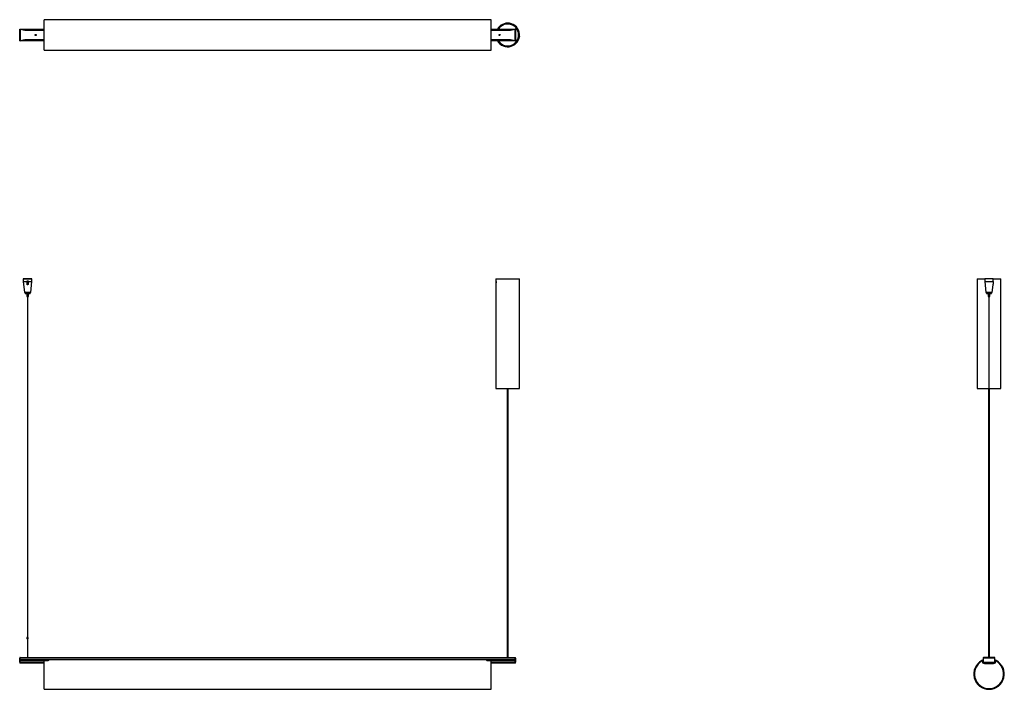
# Model space of a CAD drawing. Header units: millimetres. Extents: x 1646 to 3934, y 3960 to 5516.
import ezdxf

# ---------------------------------------------------------------- set-up
doc = ezdxf.new("R2010")
doc.units = ezdxf.units.MM
doc.header["$LTSCALE"] = 20

msp = doc.modelspace()

# ---------------------------------------------------------------- linework, layer by layer
at = {"color": 7, "linetype": 'Continuous', "lineweight": 25}
for p, q in [((2741.5, 5515.9), (1702.5, 5515.9)), ((1702.5, 5444.9), (1702.5, 5515.9)), ((2741.5, 5444.9), (2741.5, 5515.9)), ((1645.8, 5466.9), (1645.8, 5493.9)), ((1645.8, 5493.9), (1645.8, 5493.9)), ((1645.8, 5493.9), (1647, 5493.9)), ((1646.6, 5492.9), (1647, 5492.9)), ((1647, 5493.9), (1702.5, 5493.9)), ((1647, 5492.9), (1647, 5493.9)), ((1658, 5490.8), (1647, 5492.9)), ((1702.5, 5492.9), (1647, 5492.9)), ((1647.8, 5468.1), (1647.8, 5492.8)), ((2741.5, 5493.9), (2797, 5493.9)), ((2797, 5492.9), (2741.5, 5492.9)), ((2760.5, 5497), (2760.6, 5497.2)), ((2762.8, 5499.3), (2762.8, 5499.3)), ((2762.9, 5499.3), (2762.8, 5499.3)), ((2797, 5492.9), (2786, 5490.8)), ((2796.2, 5492.8), (2796.2, 5468.1)), ((2798.1, 5493.9), (2796.9, 5493.9)), ((2797, 5493.9), (2797, 5492.9)), ((2797.3, 5492.9), (2797, 5492.9)), ((2798.1, 5493.9), (2798.2, 5493.9)), ((2798.2, 5493.9), (2798.2, 5466.9)), ((2801.5, 5493.6), (2801.4, 5493.6)), ((2801.5, 5493.5), (2801.5, 5493.6)), ((2802.2, 5492.3), (2802.3, 5492.3)), ((1647, 5467.9), (1658, 5470)), ((1702.5, 5490.8), (1658, 5490.8)), ((1658, 5470), (1702.5, 5470)), ((1682.2, 5480.8), (1682.9, 5481.3)), ((1682.2, 5480.8), (1682.2, 5480)), ((1683, 5479.6), (1682.2, 5480)), ((1682.9, 5481.3), (1683.7, 5480.9)), ((1683, 5479.6), (1683.7, 5480)), ((1683.7, 5480), (1683.7, 5480.9)), ((2786, 5490.8), (2741.5, 5490.8)), ((2741.5, 5470), (2786, 5470)), ((2760.2, 5480.8), (2760.9, 5481.3)), ((2760.2, 5480.8), (2760.2, 5480)), ((2761, 5479.6), (2760.2, 5480)), ((2760.9, 5481.3), (2761.7, 5480.9)), ((2761, 5479.6), (2761.7, 5480)), ((2761.7, 5480), (2761.7, 5480.9)), ((2786, 5470), (2797, 5467.9)), ((2803.1, 5490.7), (2803, 5490.5)), ((2804.5, 5474.7), (2804.6, 5474.7)), ((2805.2, 5478.7), (2805, 5478.7)), ((2807.2, 5478), (2806.7, 5474.8)), ((2806.7, 5474.7), (2806.7, 5474.8)), ((2807.2, 5478), (2807.2, 5478.1)), ((1645.8, 5466.9), (1645.8, 5466.9)), ((1645.8, 5466.9), (1647, 5466.9)), ((1646.6, 5467.9), (1647, 5467.9)), ((1647, 5466.9), (1647, 5467.9)), ((1647, 5467.9), (1702.5, 5467.9)), ((1702.5, 5466.9), (1647, 5466.9)), ((2741.5, 5467.9), (2797, 5467.9)), ((2797, 5466.9), (2741.5, 5466.9)), ((2798.1, 5466.9), (2796.9, 5466.9)), ((2797, 5467.9), (2797, 5466.9)), ((2797.3, 5467.9), (2797, 5467.9)), ((2798.2, 5466.9), (2798.1, 5466.9)), ((2799.1, 5464.1), (2799.1, 5463.8)), ((1702.5, 5444.9), (2741.5, 5444.9)), ((1654.5, 4913.9), (1654.2, 4913.6)), ((1654.2, 4913.6), (1654.2, 4907.4)), ((1674.2, 4913.6), (1654.2, 4913.6)), ((1654.2, 4907.4), (1656.6, 4882.3)), ((1654.2, 4907.4), (1662.7, 4907.4)), ((1654.5, 4913.9), (1673.9, 4913.9)), ((1662.7, 4907.2), (1662.7, 4907.4)), ((1662.7, 4907.2), (1662.7, 4901.4)), ((1663.6, 4903.7), (1663.6, 4900.1)), ((1664.2, 4909.4), (1664.2, 4903.9)), ((1664.8, 4900.1), (1664.8, 4903.7)), ((1665.6, 4907.4), (1674.2, 4907.4)), ((1665.6, 4907.4), (1665.7, 4907.2)), ((1665.7, 4907.2), (1665.7, 4901.4)), ((1671.7, 4882.3), (1674.2, 4907.4)), ((1674.2, 4913.6), (1673.9, 4913.9)), ((1674.2, 4907.4), (1674.2, 4913.6)), ((2752.3, 4913.6), (2752.3, 4658.6)), ((2752.3, 4913.6), (2783.8, 4913.6)), ((2752.6, 4907.2), (2752.4, 4906.6)), ((2752.4, 4906.6), (2752.4, 4905.5)), ((2752.7, 4906.6), (2752.4, 4906.6)), ((2752.6, 4904.9), (2752.4, 4905.5)), ((2752.7, 4905.5), (2752.4, 4905.5)), ((2752.5, 4907.6), (2752.5, 4907.6)), ((2752.5, 4904.5), (2752.5, 4904.5)), ((2752.6, 4907.2), (2752.7, 4906.6)), ((2752.7, 4905.4), (2752.6, 4904.9)), ((2752.7, 4905.4), (2752.7, 4906.6)), ((2783.8, 4913.6), (2807.3, 4913.6)), ((2807.3, 4658.6), (2807.3, 4913.6)), ((3870.9, 4913.6), (3870.9, 4658.6)), ((3870.9, 4913.6), (3888.4, 4913.6)), ((3888.4, 4913.6), (3888.4, 4907.4)), ((3898.4, 4913.6), (3888.4, 4913.6)), ((3888.4, 4907.4), (3890.9, 4882.3)), ((3888.4, 4907.4), (3908.3, 4907.4)), ((3908.4, 4913.6), (3898.4, 4913.6)), ((3906, 4882.3), (3907.7, 4899.9)), ((3908.3, 4907.2), (3907.7, 4901.4)), ((3908.3, 4907.2), (3908.3, 4907.4)), ((3908.4, 4909.4), (3908.4, 4913.6)), ((3908.4, 4913.6), (3925.9, 4913.6)), ((3925.9, 4658.6), (3925.9, 4913.6)), ((1656.6, 4882.3), (1657, 4881.9)), ((1656.6, 4882.3), (1671.7, 4882.3)), ((1671.4, 4881.9), (1657, 4881.9)), ((1658.2, 4881.9), (1658.2, 4879.9)), ((1658.2, 4879.9), (1670.2, 4879.9)), ((1662.2, 4879.9), (1662.2, 4872.9)), ((1666.1, 4872.9), (1666.1, 4879.9)), ((1670.2, 4879.9), (1670.2, 4881.9)), ((1671.4, 4881.9), (1671.7, 4882.3)), ((3890.9, 4882.3), (3891.2, 4881.9)), ((3890.9, 4882.3), (3906, 4882.3)), ((3898.4, 4881.9), (3891.2, 4881.9)), ((3892.4, 4881.9), (3892.4, 4879.9)), ((3892.4, 4879.9), (3898.4, 4879.9)), ((3896.5, 4879.9), (3896.5, 4872.9)), ((3905.6, 4881.9), (3898.4, 4881.9)), ((3898.4, 4879.9), (3904.4, 4879.9)), ((3900.4, 4872.9), (3900.4, 4879.9)), ((3904.4, 4879.9), (3904.4, 4881.9)), ((3905.6, 4881.9), (3906, 4882.3)), ((1662.2, 4872.9), (1666.1, 4872.9)), ((1663.6, 4872.9), (1663.6, 4079.9)), ((1663.6, 4872.9), (1663.6, 4079.9)), ((1664.8, 4079.9), (1664.8, 4872.9)), ((1664.8, 4079.9), (1664.8, 4872.9)), ((3896.5, 4872.9), (3898.4, 4872.9)), ((3897.8, 4872.9), (3897.8, 4079.9)), ((3897.8, 4872.9), (3897.8, 4079.9)), ((3898.4, 4872.9), (3900.4, 4872.9)), ((3899, 4079.9), (3899, 4872.9)), ((3899, 4079.9), (3899, 4872.9)), ((2752.3, 4658.6), (2783.8, 4658.6)), ((2778.4, 4658.6), (2778.4, 4034)), ((2781.2, 4034), (2781.2, 4658.6)), ((2783.8, 4658.6), (2807.3, 4658.6)), ((3870.9, 4658.6), (3897.8, 4658.6)), ((3897, 4658.6), (3897, 4079.9)), ((3899, 4658.6), (3925.9, 4658.6)), ((3899.8, 4079.9), (3899.8, 4658.6)), ((1662.7, 4079.9), (1662.7, 4076.9)), ((1665.7, 4079.9), (1662.7, 4079.9)), ((1665.7, 4076.9), (1662.7, 4076.9)), ((1663.6, 4076.9), (1663.6, 4034)), ((1664.8, 4034), (1664.8, 4076.9)), ((1665.7, 4076.9), (1665.7, 4079.9)), ((3896.9, 4079.9), (3896.9, 4076.9)), ((3899.9, 4079.9), (3896.9, 4079.9)), ((3899.9, 4076.9), (3896.9, 4076.9)), ((3897, 4076.9), (3897, 4034)), ((3897.8, 4076.9), (3897.8, 4034)), ((3899, 4034), (3899, 4076.9)), ((3899.8, 4034), (3899.8, 4076.9)), ((3899.9, 4076.9), (3899.9, 4079.9)), ((1645.8, 4032.3), (1647, 4032.2)), ((1647, 4032), (1645.8, 4032)), ((1645.8, 4022.9), (1645.8, 4032)), ((1647, 4033.9), (1646.6, 4033.7)), ((1646.6, 4033.7), (1647, 4033.2)), ((1647, 4034), (2797, 4034)), ((1647, 4033), (1647, 4034)), ((2797, 4033), (1647, 4033)), ((1647, 4029.3), (1647, 4033)), ((1647, 4022.9), (1647, 4032)), ((1647, 4029.3), (2797, 4029.3)), ((2797, 4029.2), (1647, 4029.2)), ((1647, 4029), (2797, 4029)), ((1647, 4028.8), (2797, 4028.8)), ((1711.8, 4027.6), (1647, 4027.6)), ((1647, 4027.5), (1711.8, 4027.5)), ((1713, 4028.1), (1711.8, 4028.1)), ((1711.8, 4026.9), (1711.8, 4028.1)), ((1713, 4028.1), (1713, 4026.9)), ((1713.3, 4027.6), (1713, 4027.6)), ((1713, 4027.5), (1713.3, 4027.5)), ((1713.5, 4028.8), (1713.5, 4028)), ((2730.5, 4028), (2730.5, 4028.8)), ((2731, 4027.6), (2730.6, 4027.6)), ((2730.6, 4027.5), (2731, 4027.5)), ((2732.2, 4028.1), (2731, 4028.1)), ((2731, 4026.9), (2731, 4028.1)), ((2732.2, 4028.1), (2732.2, 4026.9)), ((2797, 4027.6), (2732.2, 4027.6)), ((2732.2, 4027.5), (2797, 4027.5)), ((2798.1, 4032.3), (2796.9, 4032.2)), ((2797, 4034), (2797, 4033)), ((2797.3, 4033.7), (2797, 4033.9)), ((2797.3, 4033.7), (2797, 4033.2)), ((2797, 4029.3), (2797, 4033)), ((2797, 4032), (2798.2, 4032)), ((2797, 4032), (2797, 4022.9)), ((2798.2, 4032), (2798.2, 4022.9)), ((3884, 4027.8), (3884.4, 4028)), ((3884.4, 4027.5), (3884.3, 4027.5)), ((3884.4, 4028), (3884.4, 4027.5)), ((3884.9, 4033), (3884.9, 4032.3)), ((3884.9, 4032), (3884.9, 4032.3)), ((3911.9, 4032), (3884.9, 4032)), ((3884.9, 4032), (3884.9, 4022.9)), ((3885.9, 4033.5), (3885.9, 4034)), ((3886.1, 4034), (3885.9, 4034)), ((3910.8, 4034), (3886.1, 4034)), ((3910.9, 4034), (3910.8, 4034)), ((3910.9, 4033.5), (3910.9, 4034)), ((3911.9, 4032.3), (3911.9, 4033)), ((3911.9, 4032.3), (3911.9, 4032)), ((3911.9, 4022.9), (3911.9, 4032)), ((3912.4, 4027.5), (3912.4, 4028)), ((3912.4, 4028), (3912.8, 4027.8)), ((1647, 4022.9), (1645.8, 4022.9)), ((1645.8, 4022.6), (1647, 4022.8)), ((1646.6, 4021.3), (1647, 4021.8)), ((1646.6, 4021.3), (1647, 4021.1)), ((1647, 4027.1), (1711.8, 4027.1)), ((1711.8, 4026.8), (1647, 4026.8)), ((1647, 4026), (1702.5, 4026)), ((1647, 4021.8), (1647, 4025.8)), ((1702.5, 4025.8), (1647, 4025.8)), ((1647, 4020.8), (1647, 4021.8)), ((1647, 4021.8), (1702.5, 4021.8)), ((1702.5, 4020.8), (1647, 4020.8)), ((1702.5, 4026.5), (1710.5, 4026.5)), ((1702.5, 3959.9), (1702.5, 4026.5)), ((1713, 4026.9), (1711.8, 4026.9)), ((1711.8, 4026.7), (1711.8, 4026.9)), ((1713, 4026.9), (1713, 4026.8)), ((2731, 4026.9), (2732.2, 4026.9)), ((2731, 4026.8), (2731, 4026.9)), ((2732.2, 4027.1), (2797, 4027.1)), ((2732.2, 4026.9), (2732.2, 4026.7)), ((2797, 4026.8), (2732.2, 4026.8)), ((2741.5, 4026.5), (2733.5, 4026.5)), ((2741.5, 3959.9), (2741.5, 4026.5)), ((2741.5, 4026), (2797, 4026)), ((2797, 4025.8), (2741.5, 4025.8)), ((2741.5, 4021.8), (2797, 4021.8)), ((2797, 4020.8), (2741.5, 4020.8)), ((2798.1, 4022.6), (2796.9, 4022.8)), ((2797, 4021.8), (2797, 4025.8)), ((2797, 4022.9), (2798.2, 4022.9)), ((2797.3, 4021.3), (2797, 4021.8)), ((2797, 4021.8), (2797, 4020.8)), ((2797, 4021.1), (2797.3, 4021.3)), ((3881.4, 4026.5), (3881.4, 4026.1)), ((3881.4, 4025.7), (3881.4, 4025.5)), ((3881.9, 4026.9), (3881.9, 4025.3)), ((3884.4, 4020.9), (3884.4, 4026.9)), ((3885.6, 4020.9), (3884.4, 4020.9)), ((3884.9, 4022.9), (3911.9, 4022.9)), ((3884.9, 4022.6), (3884.9, 4022.9)), ((3884.9, 4022.6), (3884.9, 4021.8)), ((3885.9, 4021.4), (3885.9, 4020.8)), ((3885.9, 4020.8), (3888, 4020.8)), ((3886.1, 4020.9), (3910.8, 4020.9)), ((3886.4, 4019.7), (3886.4, 4020.8)), ((3888, 4019.7), (3886.4, 4019.7)), ((3888, 4020.9), (3888, 4020.8)), ((3888, 4020.1), (3888, 4020.8)), ((3888, 4020.1), (3908.8, 4020.1)), ((3888, 4019.7), (3888, 4020.1)), ((3908.8, 4020.9), (3908.8, 4020.8)), ((3908.8, 4020.8), (3908.8, 4020.1)), ((3908.8, 4020.8), (3910.9, 4020.8)), ((3908.8, 4020.1), (3908.8, 4019.7)), ((3910.4, 4019.7), (3908.8, 4019.7)), ((3910.4, 4020.8), (3910.4, 4019.7)), ((3910.9, 4021.4), (3910.9, 4020.8)), ((3912.4, 4020.9), (3911.2, 4020.9)), ((3911.9, 4022.9), (3911.9, 4022.6)), ((3911.9, 4021.8), (3911.9, 4022.6)), ((3912.4, 4026.9), (3912.4, 4020.9)), ((3914.9, 4025.3), (3914.9, 4026.9)), ((3915.4, 4026.5), (3915.4, 4026.1)), ((3915.4, 4025.7), (3915.4, 4025.5)), ((1702.5, 3959.9), (2741.5, 3959.9))]:
    msp.add_line(p, q, dxfattribs=at)
at = {"color": 7, "linetype": 'Continuous', "lineweight": 25, "flags": 128}
for points in [[(2752.8, 4906.8), (2752.7, 4907.3), (2752.6, 4907.6), (2752.5, 4907.6), (2752.4, 4907.5), (2752.4, 4907.1), (2752.3, 4906.5), (2752.3, 4905.9), (2752.3, 4905.3), (2752.4, 4904.8), (2752.5, 4904.5), (2752.6, 4904.4), (2752.7, 4904.6), (2752.7, 4905), (2752.8, 4905.6), (2752.8, 4906.2), (2752.8, 4906.8)], [(2752.4, 4907.2), (2752.4, 4907.3), (2752.5, 4907.6), (2752.5, 4907.7), (2752.6, 4907.7), (2752.7, 4907.5), (2752.8, 4907.1), (2752.8, 4906.6), (2752.9, 4906), (2752.8, 4905.5), (2752.8, 4905), (2752.7, 4904.6), (2752.6, 4904.4), (2752.6, 4904.3), (2752.6, 4904.3)], [(3884.4, 4028), (3884.8, 4028.1), (3884.9, 4028.2)], [(3884.4, 4027.5), (3884.8, 4027.7), (3884.9, 4027.8)], [(3911.9, 4028.2), (3912, 4028.1), (3912.4, 4028)], [(3911.9, 4027.8), (3912, 4027.7), (3912.4, 4027.5)]]:
    msp.add_lwpolyline(points, dxfattribs=at)
at = {"color": 7, "linetype": 'Continuous', "lineweight": 25}
for centre, radius in [((1683, 5480.4), 1.22), ((1683, 5480.4), 1.3), ((2761, 5480.4), 1.22), ((2761, 5480.4), 1.3)]:
    msp.add_circle(centre, radius, dxfattribs=at)
for centre, radius, start, end in [((2779.8, 5480.4), 27.5, 81.5405, 150.5996), ((2779.8, 5480.4), 27.5, 209.4004, 81.5405), ((2779.8, 5480.4), 25.5, 351.5405, 148.0343), ((2779.8, 5480.4), 25.4, 351.5405, 147.8225), ((2779.8, 5480.4), 25.5, 211.9657, 351.5405), ((2779.8, 5480.4), 25.4, 212.1775, 351.5405), ((1647.8, 4032), 2, 171.8511, 180), ((1647.8, 4032), 0.8, 171.8511, 180), ((2796.2, 4032), 0.8, 0, 8.1489), ((2796.2, 4032), 2, 0, 8.1489), ((3883.2, 4026.9), 1.25, 0, 180), ((3885.9, 4033), 1, 90, 180), ((3910.9, 4033), 1, 0, 90), ((3913.7, 4026.9), 1.25, 0, 180), ((1647.8, 4022.9), 2, 180, 188.1851), ((1647.8, 4022.9), 0.8, 180, 188.1851), ((2796.2, 4022.9), 0.8, 351.8149, 0), ((2796.2, 4022.9), 2, 351.8149, 0), ((3898.4, 3995.4), 35.5, 118.6118, 61.3882), ((3898.4, 3995.4), 35.1, 118.9686, 61.0314), ((3898.4, 3996.3), 34, 120, 180.5917), ((3898.4, 3995.6), 34, 119.0317, 60.9683), ((3898.4, 3996.3), 33.8, 120.1959, 164.0219), ((3885.9, 4021.8), 1, 180, 270), ((3910.9, 4021.8), 1, 270, 0), ((3898.4, 3996.3), 34, 359.4083, 60), ((3898.4, 3996.3), 33.8, 15.9781, 59.8041)]:
    msp.add_arc(centre, radius, start, end, dxfattribs=at)
for points, knots in [([(1645.8, 5493.9), (1645.8, 5493.8), (1645.8, 5493.5), (1646, 5493.2), (1646.2, 5493), (1646.5, 5493), (1646.6, 5492.9)], [0, 0, 0, 0, 0.251266, 0.493832, 0.739598, 1, 1, 1, 1]), ([(2760.6, 5497.4), (2760.6, 5497.4), (2760.7, 5497.4), (2760.9, 5497.4), (2761, 5497.4)], [0, 0, 0, 0, 0.511642, 1, 1, 1, 1]), ([(2796.2, 5492.8), (2796.4, 5492.8), (2796.8, 5492.9), (2797.1, 5492.9), (2797.3, 5492.9)], [0, 0, 0, 0, 0.500001, 1, 1, 1, 1]), ([(2797.3, 5492.9), (2797.5, 5493), (2797.7, 5493.1), (2798, 5493.3), (2798.1, 5493.6), (2798.1, 5493.8), (2798.1, 5493.9)], [0, 0, 0, 0, 0.3217582, 0.590198, 0.8121758, 1, 1, 1, 1]), ([(2803.1, 5491.1), (2803.1, 5491.1), (2803.1, 5491.1), (2802.9, 5491.2), (2802.7, 5491.2), (2802.6, 5491.2)], [0, 0, 0, 0, 0.351676, 0.703352, 1, 1, 1, 1]), ([(1646.6, 5467.9), (1646.4, 5467.9), (1646.2, 5467.7), (1645.9, 5467.5), (1645.8, 5467.3), (1645.8, 5467), (1645.8, 5466.9)], [0, 0, 0, 0, 0.3217582, 0.590198, 0.8121758, 1, 1, 1, 1]), ([(1647.8, 5468.1), (1647.5, 5468.1), (1647.1, 5468), (1646.8, 5467.9), (1646.6, 5467.9)], [0, 0, 0, 0, 0.500001, 1, 1, 1, 1]), ([(2798.1, 5466.9), (2798.1, 5467.1), (2798.1, 5467.3), (2797.9, 5467.6), (2797.7, 5467.8), (2797.4, 5467.9), (2797.3, 5467.9)], [0, 0, 0, 0, 0.251266, 0.493832, 0.739598, 1, 1, 1, 1]), ([(2798.6, 5463.8), (2798.8, 5463.8), (2799, 5463.7), (2799, 5463.7), (2799.1, 5463.7)], [0, 0, 0, 0, 0.4847916, 1, 1, 1, 1]), ([(1662.7, 4907.4), (1662.7, 4907.8), (1662.8, 4908.3), (1663.2, 4909), (1663.6, 4909.3), (1663.9, 4909.4), (1664.1, 4909.4), (1664.2, 4909.4)], [0, 0, 0, 0, 0.373668, 0.616602, 0.788801, 0.921978, 1, 1, 1, 1]), ([(1664.2, 4903.9), (1664.1, 4903.9), (1663.8, 4903.9), (1663.5, 4903.7), (1663.1, 4903.2), (1662.7, 4902.5), (1662.7, 4901.9), (1662.7, 4901.6)], [0, 0, 0, 0, 0.098236, 0.218916, 0.401783, 0.70242, 1, 1, 1, 1]), ([(1664.2, 4899.9), (1664, 4900), (1663.6, 4900), (1663.2, 4900.3), (1662.9, 4900.6), (1662.7, 4901.1), (1662.7, 4901.3), (1662.7, 4901.4)], [0, 0, 0, 0, 0.214404, 0.428796, 0.643427, 0.857261, 1, 1, 1, 1]), ([(1664.2, 4909.4), (1664.3, 4909.4), (1664.5, 4909.4), (1664.9, 4909.2), (1665.3, 4908.7), (1665.6, 4908.1), (1665.6, 4907.6), (1665.6, 4907.4)], [0, 0, 0, 0, 0.140086, 0.27924, 0.49221, 0.8082, 1, 1, 1, 1]), ([(1665.7, 4901.6), (1665.6, 4901.9), (1665.6, 4902.6), (1665.2, 4903.3), (1664.8, 4903.7), (1664.5, 4903.9), (1664.3, 4903.9), (1664.2, 4903.9)], [0, 0, 0, 0, 0.341816, 0.625392, 0.776786, 0.897298, 1, 1, 1, 1]), ([(1665.7, 4901.4), (1665.6, 4901.3), (1665.6, 4900.9), (1665.4, 4900.5), (1665, 4900.2), (1664.6, 4900), (1664.3, 4900), (1664.2, 4899.9)], [0, 0, 0, 0, 0.21266, 0.425334, 0.638039, 0.852228, 1, 1, 1, 1]), ([(2752.6, 4904.3), (2752.5, 4904.4), (2752.5, 4904.4), (2752.4, 4904.6), (2752.4, 4904.7), (2752.4, 4904.7)], [0, 0, 0, 0, 0.48146, 0.962899, 1, 1, 1, 1]), ([(3907.7, 4899.9), (3907.7, 4900), (3907.7, 4900), (3907.7, 4900.3), (3907.7, 4900.6), (3907.7, 4901.1), (3907.7, 4901.3), (3907.7, 4901.4)], [0, 0, 0, 0, 0.214404, 0.428796, 0.643427, 0.857261, 1, 1, 1, 1]), ([(3908.3, 4907.4), (3908.3, 4907.8), (3908.3, 4908.3), (3908.4, 4909), (3908.4, 4909.3), (3908.4, 4909.4), (3908.4, 4909.4), (3908.4, 4909.4)], [0, 0, 0, 0, 0.373668, 0.616602, 0.788801, 0.921978, 1, 1, 1, 1]), ([(1646.6, 4033.7), (1646.4, 4033.5), (1646.2, 4033.3), (1645.9, 4032.9), (1645.8, 4032.5), (1645.8, 4032.4), (1645.8, 4032.3)], [0, 0, 0, 0, 0.321758, 0.590198, 0.812176, 1, 1, 1, 1]), ([(1713.5, 4028), (1713.4, 4027.8), (1713.4, 4027.6), (1713.1, 4027.3), (1713, 4027.3)], [0, 0, 0, 0, 0.659712, 1, 1, 1, 1]), ([(2731, 4027.2), (2730.8, 4027.3), (2730.5, 4027.6), (2730.5, 4027.8), (2730.5, 4028)], [0, 0, 0, 0, 0.4286854, 1, 1, 1, 1]), ([(2798.1, 4032.3), (2798.1, 4032.4), (2798.1, 4032.6), (2797.9, 4033), (2797.7, 4033.4), (2797.4, 4033.6), (2797.3, 4033.7)], [0, 0, 0, 0, 0.251266, 0.493832, 0.739598, 1, 1, 1, 1]), ([(3884.9, 4032.3), (3885.1, 4032.4), (3885.3, 4032.6), (3885.6, 4033), (3885.8, 4033.4), (3885.9, 4033.6), (3885.9, 4033.7)], [0, 0, 0, 0, 0.251266, 0.493832, 0.739598, 1, 1, 1, 1]), ([(3910.8, 4034), (3910.8, 4034), (3910.9, 4034), (3910.9, 4033.8), (3910.9, 4033.7)], [0, 0, 0, 0, 0.500001, 1, 1, 1, 1]), ([(3910.9, 4033.7), (3911, 4033.5), (3911.1, 4033.3), (3911.3, 4032.9), (3911.6, 4032.5), (3911.8, 4032.4), (3911.9, 4032.3)], [0, 0, 0, 0, 0.321758, 0.590198, 0.812176, 1, 1, 1, 1]), ([(1645.8, 4022.6), (1645.8, 4022.5), (1645.8, 4022.3), (1646, 4022), (1646.2, 4021.6), (1646.5, 4021.4), (1646.6, 4021.3)], [0, 0, 0, 0, 0.251266, 0.493832, 0.739598, 1, 1, 1, 1]), ([(1712, 4026.8), (1711.9, 4026.7), (1711.6, 4026.6), (1711, 4026.5), (1710.6, 4026.5), (1710.5, 4026.5)], [0, 0, 0, 0, 0.171745, 0.797807, 1, 1, 1, 1]), ([(2733.5, 4026.5), (2733.1, 4026.5), (2732.6, 4026.6), (2732.1, 4026.7), (2731.9, 4026.8)], [0, 0, 0, 0, 0.543978, 1, 1, 1, 1]), ([(2797.3, 4021.3), (2797.5, 4021.4), (2797.7, 4021.6), (2798, 4022), (2798.1, 4022.4), (2798.1, 4022.5), (2798.1, 4022.6)], [0, 0, 0, 0, 0.3217582, 0.590198, 0.8121758, 1, 1, 1, 1]), ([(3881.4, 4026.5), (3881.5, 4026.5), (3881.5, 4026.6), (3881.8, 4026.7), (3882, 4026.8), (3882, 4026.8)], [0, 0, 0, 0, 0.488689, 0.976354, 1, 1, 1, 1]), ([(3881.9, 4026.3), (3881.9, 4026.3), (3881.6, 4026.2), (3881.5, 4026.1), (3881.4, 4026.1), (3881.4, 4026.1)], [0, 0, 0, 0, 0.1970415, 0.8078282, 1, 1, 1, 1]), ([(3885.9, 4021.3), (3885.9, 4021.4), (3885.7, 4021.6), (3885.5, 4022), (3885.3, 4022.4), (3885, 4022.5), (3884.9, 4022.6)], [0, 0, 0, 0, 0.3217582, 0.590198, 0.8121758, 1, 1, 1, 1]), ([(3886.1, 4020.9), (3886.1, 4020.9), (3886, 4020.9), (3885.9, 4021.2), (3885.9, 4021.3)], [0, 0, 0, 0, 0.500001, 1, 1, 1, 1]), ([(3911.9, 4022.6), (3911.8, 4022.5), (3911.5, 4022.3), (3911.2, 4022), (3911, 4021.6), (3911, 4021.4), (3910.9, 4021.3)], [0, 0, 0, 0, 0.251266, 0.493832, 0.739598, 1, 1, 1, 1]), ([(3914.9, 4026.8), (3915, 4026.8), (3915.3, 4026.6), (3915.4, 4026.5), (3915.4, 4026.5), (3915.4, 4026.5)], [0, 0, 0, 0, 0.1925241, 0.8028797, 1, 1, 1, 1]), ([(3915.4, 4026.1), (3915.4, 4026.1), (3915.4, 4026.1), (3915.1, 4026.3), (3914.9, 4026.3)], [0, 0, 0, 0, 0.522736, 1, 1, 1, 1])]:
    msp.add_open_spline(points, degree=3, knots=knots, dxfattribs=at)
for points in [[(1646.6, 5492.9), (1646.8, 5492.9), (1647.1, 5492.9), (1647.5, 5492.8), (1647.8, 5492.8)], [(2797.3, 5467.9), (2797.1, 5467.9), (2796.8, 5468), (2796.4, 5468.1), (2796.2, 5468.1)], [(3885.9, 4033.7), (3885.9, 4033.8), (3886, 4034), (3886.1, 4034), (3886.1, 4034)], [(3910.9, 4021.3), (3910.9, 4021.2), (3910.9, 4020.9), (3910.8, 4020.9), (3910.8, 4020.9)]]:
    msp.add_open_spline(points, degree=3, dxfattribs=at)

doc.saveas('drawing.dxf')
